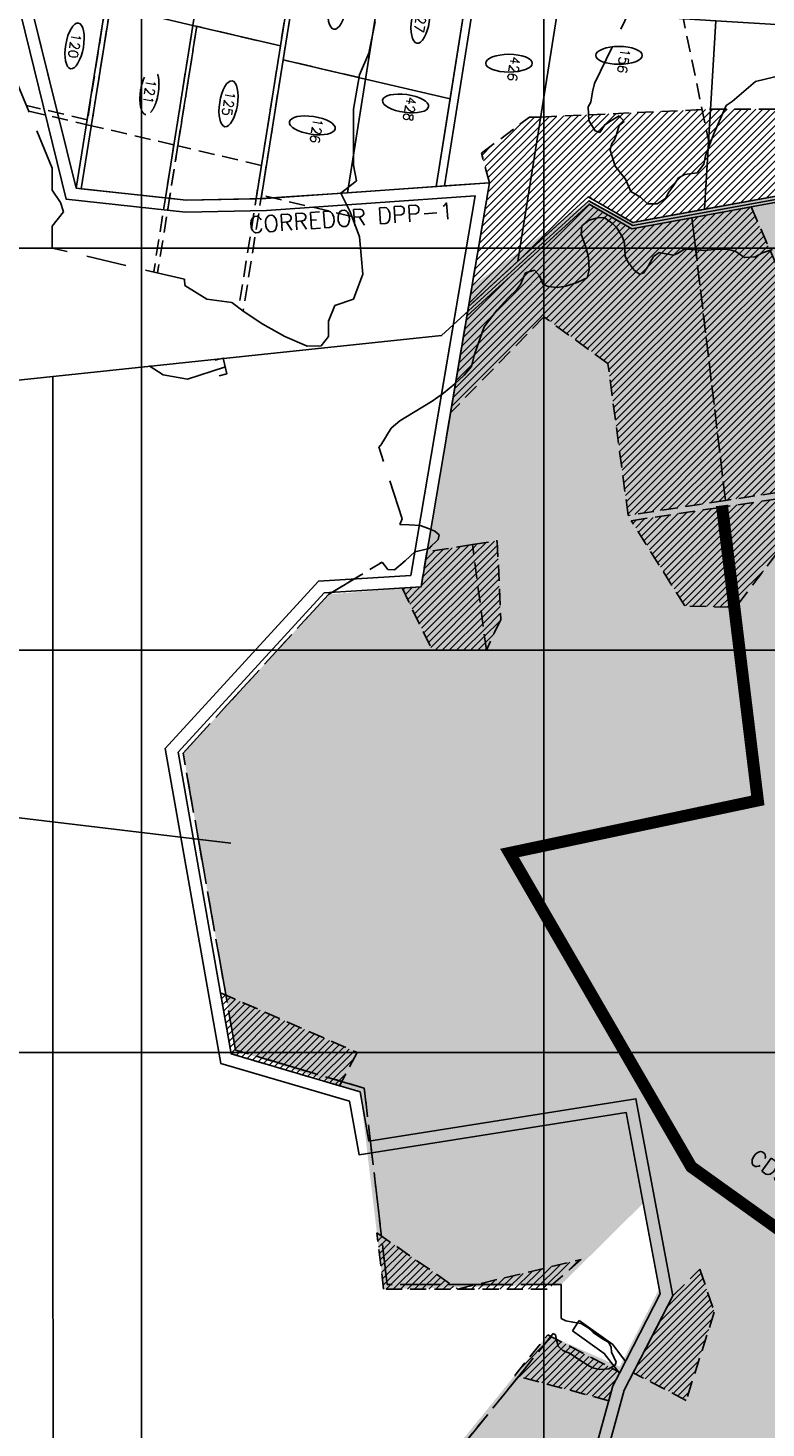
# Model space of a CAD drawing. Extents: x 312047 to 329088, y 8928324 to 8953812.
# Tile 65 of 125: x 320718 to 322552, y 8938067 to 8941547. Entities that reach past the tile are written whole.
import ezdxf
from ezdxf.enums import TextEntityAlignment as Align

# ---------------------------------------------------------------- set-up
doc = ezdxf.new("R2010")
doc.units = 0
doc.header["$LTSCALE"] = 200
doc.header["$MEASUREMENT"] = 0
for name, pattern in [('DASHDOT', [1, 0.5, -0.25, 0, -0.25]), ('DASHED2', [0.3, 0.2, -0.1]), ('HIDDEN', [0.75, 0.5, -0.25])]:
    doc.linetypes.add(name, pattern=pattern)
for name, color, linetype in [('CANAL-PROJ', 180, 'CONTINUOUS'), ('CANAL-TXT', 4, 'CONTINUOUS'), ('CDP', 132, 'CONTINUOUS'), ('CORR', 1, 'DASHED2'), ('DRE_X', 10, 'CONTINUOUS'), ('DRENOS', 10, 'CONTINUOUS'), ('FASE1', 5, 'HIDDEN'), ('LOTE', 1, 'DASHED2'), ('NOVA MALHA', 1, 'CONTINUOUS'), ('PA-COR', 252, 'CONTINUOUS'), ('PA-CORR', 252, 'CONTINUOUS'), ('PA-DIVI', 130, 'DASHED2'), ('PA-LIN_DIVI', 4, 'DASHED2'), ('PA-LOTE', 100, 'CONTINUOUS'), ('PA-NUM-LOTE-5', 3, 'CONTINUOUS'), ('PA-PRAN', 4, 'ZIGZAG'), ('PA-SEQ', 40, 'CONTINUOUS'), ('PA_EXTRA', 1, 'CONTINUOUS'), ('RIO', 130, 'DASHDOT'), ('SETOR 390.40', 82, 'CONTINUOUS'), ('TEXTO03', 3, 'CONTINUOUS')]:
    doc.layers.add(name, color=color, linetype=linetype)
doc.styles.add('140CL', font='simplex.shx')
doc.styles.add('SBI', font='simplex.shx', dxfattribs={"bigfont": 'simp.shx'})
doc.styles.get("Standard").update_dxf_attribs({"font": 'SIMPLEX', "bigfont": 'SIMP'})
doc.linetypes.add('ZIGZAG', pattern='A,0.0001,-0.2,[131,ltypeshp.shx,S=0.2,R=0,X=-0.2,Y=0],-0.4,[131,ltypeshp.shx,S=0.2,R=180,X=0.2,Y=0],-0.2', length=0.8001)

msp = doc.modelspace()

# ---------------------------------------------------------------- hatches: boundary and pattern name
at = {"layer": 'PA-SEQ'}
h = msp.add_hatch(dxfattribs=at)
h.set_pattern_fill('ANSI31', color=256, scale=100, angle=-1e-14, style=0)
h.paths.add_polyline_path([(322399.4, 8941096.3), (322221.4, 8941063.6), (322110.5, 8941127.5), (321935.6, 8940967.2), (321812.9, 8940854.7), (321830.1, 8940956.6), (321848.5, 8941064.9), (321865, 8941162.3), (321844.7, 8941235.7), (321964.4, 8941325.4), (321992.5, 8941325.5), (322414.2, 8941345), (322714.8, 8941345.7), (323015.3, 8941345.7), (323189.5, 8941345.7), (323234.2, 8941220.7), (323217.3, 8941146.9), (323007.1, 8941207.9), (322703.2, 8941152.1)])
h = msp.add_hatch(dxfattribs=at)
h.set_pattern_fill('ANSI31', color=256, scale=100, angle=-1e-14, style=0)
h.paths.add_polyline_path([(322368.1, 8941075.3), (322451.6, 8940372.3), (322209.5, 8940335.3), (322159.5, 8940712.8), (322000, 8940828.8), (321768.1, 8940590.3), (321808.8, 8940830.7), (322112.5, 8941109), (322218.6, 8941047.8)])
h = msp.add_hatch(dxfattribs=at)
h.set_pattern_fill('ANSI31', color=256, scale=100, angle=-1e-14, style=0)
h.paths.add_polyline_path([(322368.1, 8941075.3), (322451.6, 8940372.3), (322209.5, 8940335.3), (322159.5, 8940712.8), (322000, 8940828.8), (321768.1, 8940590.3), (321808.8, 8940830.7), (322112.5, 8941109), (322218.6, 8941047.8)])
h = msp.add_hatch(dxfattribs=at)
h.set_pattern_fill('ANSI31', color=256, scale=100, angle=-1e-14, style=0)
h.paths.add_polyline_path([(322515.4, 8941102.3), (322741.9, 8940582.2), (322939.6, 8940448.1), (322451.6, 8940372.3), (322377.6, 8940995.4), (322368.1, 8941075.3)])
h = msp.add_hatch(dxfattribs=at)
h.set_pattern_fill('ANSI31', color=256, scale=100, angle=-1e-14, style=0)
h.paths.add_polyline_path([(322515.4, 8941102.3), (322741.9, 8940582.2), (322939.6, 8940448.1), (322451.6, 8940372.3), (322377.6, 8940995.4), (322368.1, 8941075.3)])
h = msp.add_hatch(dxfattribs=at)
h.set_pattern_fill('ANSI31', color=256, scale=100, angle=-1e-14, style=0)
h.paths.add_polyline_path([(322757, 8939679), (322872.4, 8939644.4), (323115.6, 8940456.4), (322453.4, 8940357.4), (322482.3, 8940113.8), (322648.2, 8940332.6), (322793, 8940345.8), (322758.4, 8939977.5)])
h = msp.add_hatch(dxfattribs=at)
h.set_pattern_fill('ANSI31', color=256, scale=100, angle=-1e-14, style=0)
h.paths.add_polyline_path([(322757, 8939679), (322872.4, 8939644.4), (323115.6, 8940456.4), (322453.4, 8940357.4), (322482.3, 8940113.8), (322648.2, 8940332.6), (322793, 8940345.8), (322758.4, 8939977.5)])
h = msp.add_hatch(dxfattribs=at)
h.set_pattern_fill('ANSI31', color=256, scale=100, angle=-1e-14, style=0)
h.paths.add_polyline_path([(322433.6, 8940354.5), (322463, 8940107.2), (322350.4, 8940110.2), (322217.2, 8940322.1)])
h = msp.add_hatch(dxfattribs=at)
h.set_pattern_fill('ANSI31', color=256, scale=100, angle=-1e-14, style=0)
h.paths.add_polyline_path([(322433.6, 8940354.5), (322463, 8940107.2), (322350.4, 8940110.2), (322217.2, 8940322.1)])
h = msp.add_hatch(dxfattribs=at)
h.set_pattern_fill('ANSI31', color=256, scale=100, angle=-1e-14, style=0)
h.paths.add_polyline_path([(321822.5, 8940263.1), (321884.3, 8940272.4), (321892.8, 8940076.9), (321857.2, 8940000)])
h = msp.add_hatch(dxfattribs=at)
h.set_pattern_fill('ANSI31', color=256, scale=100, angle=-1e-14, style=0)
h.paths.add_polyline_path([(321822.5, 8940263.1), (321884.3, 8940272.4), (321892.8, 8940076.9), (321857.2, 8940000)])
h = msp.add_hatch(dxfattribs=at)
h.set_pattern_fill('ANSI31', color=256, scale=100, angle=-1e-14, style=0)
edge = h.paths.add_edge_path()
edge.add_line((321822.6, 8940262.6), (321709.5, 8940244.7))
edge.add_line((321709.5, 8940244.7), (321694.8, 8940157.8))
edge.add_line((321694.8, 8940157.8), (321647.9, 8940154.9))
edge.add_line((321647.9, 8940154.9), (321722.5, 8940000))
edge.add_line((321722.5, 8940000), (321857.2, 8940000))
edge.add_line((321857.2, 8940000), (321822.5, 8940263.1))
h = msp.add_hatch(dxfattribs=at)
h.set_pattern_fill('ANSI31', color=256, scale=100, angle=-1e-14, style=0)
edge = h.paths.add_edge_path()
edge.add_line((321822.6, 8940262.6), (321709.5, 8940244.7))
edge.add_line((321709.5, 8940244.7), (321694.8, 8940157.8))
edge.add_line((321694.8, 8940157.8), (321647.9, 8940154.9))
edge.add_line((321647.9, 8940154.9), (321722.5, 8940000))
edge.add_line((321722.5, 8940000), (321857.2, 8940000))
edge.add_line((321857.2, 8940000), (321822.5, 8940263.1))
h = msp.add_hatch(dxfattribs=at)
h.set_pattern_fill('ANSI31', color=256, scale=100, angle=-1e-14, style=0)
h.paths.add_polyline_path([(321196.3, 8939148.6), (321536, 8939000), (321491.8, 8938917.5), (321223, 8938996.7)])
h = msp.add_hatch(dxfattribs=at)
h.set_pattern_fill('ANSI31', color=256, scale=100, angle=-1e-14, style=0)
h.paths.add_polyline_path([(321196.3, 8939148.6), (321536, 8939000), (321491.8, 8938917.5), (321223, 8938996.7)])
h = msp.add_hatch(dxfattribs=at)
h.set_pattern_fill('ANSI31', color=256, scale=100, angle=-1e-14, style=0)
h.paths.add_polyline_path([(322007.9, 8938411.4), (321601.6, 8938411.4), (321585.1, 8938551.8), (321785.8, 8938412.2), (322092.8, 8938485.6)])
h = msp.add_hatch(dxfattribs=at)
h.set_pattern_fill('ANSI31', color=256, scale=100, angle=-1e-14, style=0)
h.paths.add_polyline_path([(322007.9, 8938411.4), (321601.6, 8938411.4), (321585.1, 8938551.8), (321785.8, 8938412.2), (322092.8, 8938485.6)])
h = msp.add_hatch(dxfattribs=at)
h.set_pattern_fill('ANSI31', color=256, scale=100, angle=-1e-14, style=0)
h.paths.add_polyline_path([(322222.4, 8938204.1), (322320.8, 8938395.6), (322388.1, 8938461.2), (322423.8, 8938354.4), (322353.9, 8938135.4)])
h = msp.add_hatch(dxfattribs=at)
h.set_pattern_fill('ANSI31', color=256, scale=100, angle=-1e-14, style=0)
h.paths.add_polyline_path([(322222.4, 8938204.1), (322320.8, 8938395.6), (322388.1, 8938461.2), (322423.8, 8938354.4), (322353.9, 8938135.4)])
h = msp.add_hatch(dxfattribs=at)
h.set_pattern_fill('ANSI31', color=256, scale=100, angle=-1e-14, style=0)
h.paths.add_polyline_path([(322189, 8938204.7), (322171.9, 8938171.5), (322161.8, 8938134.6), (321927.6, 8938197.2), (322009.7, 8938298.5)])
h = msp.add_hatch(dxfattribs=at)
h.set_pattern_fill('ANSI31', color=256, scale=100, angle=-1e-14, style=0)
h.paths.add_polyline_path([(322189, 8938204.7), (322171.9, 8938171.5), (322161.8, 8938134.6), (321927.6, 8938197.2), (322009.7, 8938298.5)])
at = {"layer": 'SETOR 390.40'}
h = msp.add_hatch(dxfattribs=at)
h.set_pattern_fill('DOTS', color=256, scale=100, angle=-90, style=0)
h.set_pattern_definition([(270, (-8635185.5995, 9270004.921), (6.25, -3.125), [0, -6.25])])
h.paths.add_polyline_path([(321267.6, 8936206.6), (322111.7, 8935383), (322114.9, 8935093), (322286, 8934603.9), (322863.3, 8934544.3), (323155.5, 8935000.9), (323343.8, 8935521.5), (323195.6, 8935517.9), (323130.3, 8935524.7), (323190.3, 8935674.3), (323454.3, 8936070.2), (323650, 8936706.8), (324155.8, 8938512.3), (323263.5, 8938807), (322681.5, 8938981.3), (323339.3, 8941098.6), (323007.1, 8941207.9), (322221.4, 8941063.6), (322112.1, 8941117.4), (321821.5, 8940905.7), (321694.8, 8940157.8), (321464.5, 8940138.9), (321103.5, 8939744.3), (321233.6, 8939006.1), (321543.4, 8938902.3), (321601.6, 8938411.4), (322043.2, 8938423.3), (322247.2, 8938625.6), (322287, 8938413.2), (322188.6, 8938219.3), (322009.7, 8938298.5), (321747.5, 8937975.1), (321820.5, 8937890.4), (321841.7, 8937865.8), (321608.6, 8937789.6)])

# ---------------------------------------------------------------- linework, layer by layer
at = {"layer": 'CANAL-PROJ', "const_width": 30}
msp.add_lwpolyline([(326720, 8938652.2), (326306.4, 8938782.8), (324477.1, 8938181), (324181.5, 8938547.2), (324082.8, 8938493), (323685.1, 8938222.4), (323424.2, 8937958), (322366.5, 8938715.9), (321914.6, 8939496.1), (322531.9, 8939626.7), (322442.8, 8940360)], dxfattribs=at)
at = {"layer": 'CDP'}
for p, q in [((322529.9, 8939623.7), (322443.7, 8940358.1)), ((321916.4, 8939498.6), (322529.9, 8939623.7))]:
    msp.add_line(p, q, dxfattribs=at)
at = {"layer": 'CORR'}
for p, q in [((320958, 8941900.9), (320865.5, 8941318.7)), ((320969.7, 8941898.2), (320875.3, 8941304.1)), ((321174.7, 8941850.4), (321030.2, 8940940.4)), ((321184.5, 8941848.1), (321040, 8940938.1)), ((321392.2, 8941797.8), (321241.9, 8940851.8)), ((321404.2, 8941796.9), (321252.8, 8940843.6)), ((320865.5, 8941318.7), (320713.7, 8941354.1)), ((320875.3, 8941304.1), (320719.3, 8941340.5)), ((321464.5, 8940138.9), (321598, 8940219.2)), ((321103.5, 8939744.3), (321464.5, 8940138.9)), ((321233.6, 8939006.1), (321103.5, 8939744.3)), ((321553.5, 8938911.5), (321233.6, 8939006.1)), ((321610.3, 8938423.3), (321553.5, 8938911.5)), ((322043.2, 8938423.3), (321610.3, 8938423.3)), ((322043.2, 8938338.7), (322043.2, 8938423.3)), ((321608.6, 8937789.6), (322023.6, 8938301.7))]:
    msp.add_line(p, q, dxfattribs=at)
at = {"layer": 'DRE_X', "linetype": 'Continuous'}
msp.add_line((321207.6, 8940707.3), (321207.6, 8940707.3), dxfattribs=at)
at = {"layer": 'DRENOS', "color": 3}
for p, q in [((321183.3, 8940721.2), (321202.7, 8940725.9)), ((321202.7, 8940725.9), (321212.1, 8940687)), ((321212.1, 8940687), (321192.6, 8940682.3))]:
    msp.add_line(p, q, dxfattribs=at)
at = {"layer": 'FASE1'}
for p, q in [((320777.5, 8941198.7), (320573.5, 8941695.7)), ((321580.9, 8941562), (321565.4, 8941484.6)), ((322125.8, 8941409), (322211.4, 8941585.3)), ((321565.4, 8941484.6), (321542.1, 8941430.3)), ((321542.1, 8941430.3), (321526.6, 8941345.1)), ((322526.5, 8941414.1), (322468.3, 8941364.5)), ((322591.6, 8941429.5), (322526.5, 8941414.1)), ((322117.2, 8941362.8), (322120.7, 8941388.4)), ((322120.7, 8941388.4), (322125.8, 8941409)), ((321526.6, 8941345.1), (321526.6, 8941259.9)), ((322110.4, 8941350.8), (322117.2, 8941362.8)), ((322112.1, 8941316.6), (322110.4, 8941350.8)), ((322452.9, 8941354.2), (322422.1, 8941282.3)), ((322468.3, 8941364.5), (322452.9, 8941354.2)), ((322127.5, 8941290.9), (322112.1, 8941316.6)), ((322170.3, 8941318.3), (322151.5, 8941306.3)), ((322187.4, 8941328.5), (322170.3, 8941318.3)), ((322199.4, 8941314.8), (322187.4, 8941328.5)), ((322187.4, 8941304.6), (322199.4, 8941314.8)), ((322139.5, 8941287.5), (322127.5, 8941290.9)), ((322151.5, 8941306.3), (322139.5, 8941287.5)), ((322175.5, 8941268.6), (322180.6, 8941282.3)), ((322180.6, 8941282.3), (322187.4, 8941304.6)), ((322422.1, 8941282.3), (322401.5, 8941229.3)), ((321526.6, 8941259.9), (321526.6, 8941205.7)), ((322165.2, 8941243), (322168.6, 8941258.4)), ((322177.2, 8941203.6), (322165.2, 8941243)), ((322168.6, 8941258.4), (322175.5, 8941268.6)), ((321526.6, 8941205.7), (321534.4, 8941167)), ((322202.9, 8941171.1), (322177.2, 8941203.6)), ((322398.1, 8941208.7), (322381, 8941186.5)), ((322401.5, 8941229.3), (322398.1, 8941208.7)), ((320777.7, 8941143.5), (320777.5, 8941198.7)), ((322216.6, 8941140.3), (322202.9, 8941171.1)), ((322334.7, 8941174.5), (322324.4, 8941159.1)), ((322350.1, 8941183), (322334.7, 8941174.5)), ((322381, 8941186.5), (322350.1, 8941183)), ((320798.2, 8941112.8), (320777.7, 8941143.5)), ((321534.4, 8941167), (321495.6, 8941136)), ((321495.6, 8941136), (321518.9, 8941089.5)), ((322240.5, 8941126.6), (322216.6, 8941140.3)), ((322310.7, 8941138.5), (322302.2, 8941123.1)), ((322324.4, 8941159.1), (322310.7, 8941138.5)), ((320805.9, 8941089.5), (320798.2, 8941112.8)), ((322257.7, 8941109.4), (322240.5, 8941126.6)), ((322281.6, 8941109.4), (322257.7, 8941109.4)), ((322302.2, 8941123.1), (322281.6, 8941109.4)), ((320777.9, 8941054.6), (320805.9, 8941089.5)), ((321518.9, 8941089.5), (321542.1, 8941027.6)), ((322094.8, 8941055.1), (322113.1, 8941069.1)), ((322113.1, 8941069.1), (322133.4, 8941075.1)), ((322133.4, 8941075.1), (322150.2, 8941076.1)), ((322150.2, 8941076.1), (322150.2, 8941076.1)), ((322150.2, 8941076.1), (322170.5, 8941061.1)), ((320778.1, 8940999.6), (320777.9, 8941054.6)), ((322092.5, 8941034.1), (322094.8, 8941055.1)), ((322104.3, 8941002.1), (322092.5, 8941034.1)), ((322170.5, 8941061.1), (322181.1, 8941050.1)), ((322181.1, 8941050.1), (322195.2, 8941027.1)), ((321107.1, 8940922.4), (320778.1, 8940999.6)), ((321542.1, 8941027.6), (321549.9, 8940934.6)), ((322111.4, 8940977.1), (322104.3, 8941002.1)), ((322195.2, 8941027.1), (322200.3, 8941012.1)), ((322200.3, 8941012.1), (322202, 8940979.1)), ((322331.9, 8940986.1), (322347.9, 8940996.1)), ((322347.9, 8940996.1), (322360.4, 8940997.1)), ((322360.4, 8940997.1), (322360.4, 8940997.1)), ((322360.4, 8940997.1), (322367.4, 8940996.4)), ((322367.4, 8940996.4), (322377.6, 8940995.4)), ((322377.6, 8940995.4), (322380.3, 8940995.1)), ((322380.3, 8940995.1), (322397.8, 8940994.1)), ((322397.8, 8940994.1), (322425.1, 8940996.1)), ((322425.1, 8940996.1), (322449.8, 8940996.9)), ((322449.8, 8940996.9), (322456.4, 8940997.1)), ((322456.4, 8940997.1), (322456.4, 8940997.1)), ((322456.4, 8940997.1), (322477, 8940991.1)), ((322543.8, 8940988.1), (322568, 8940996.1)), ((322113.1, 8940946.1), (322111.4, 8940977.1)), ((322202, 8940979.1), (322209.4, 8940965.1)), ((322209.4, 8940965.1), (322224.3, 8940945.1)), ((322259, 8940955.1), (322273, 8940979.1)), ((322273, 8940979.1), (322286.6, 8940989.1)), ((322286.6, 8940989.1), (322286.6, 8940989.1)), ((322286.6, 8940989.1), (322286.6, 8940989.1)), ((322286.6, 8940989.1), (322299.5, 8940986.1)), ((322299.5, 8940986.1), (322322.5, 8940982.1)), ((322322.5, 8940982.1), (322331.9, 8940986.1)), ((322477, 8940991.1), (322488.8, 8940983.1)), ((322488.8, 8940983.1), (322499, 8940976.1)), ((322499, 8940976.1), (322525.5, 8940978.1)), ((322525.5, 8940978.1), (322543.8, 8940988.1)), ((321549.9, 8940934.6), (321526.6, 8940872.7)), ((321941.9, 8940909.1), (321954.6, 8940938.1)), ((321954.6, 8940938.1), (321976.9, 8940945.1)), ((321976.9, 8940945.1), (321976.9, 8940945.1)), ((321976.9, 8940945.1), (321989.4, 8940931.1)), ((321989.4, 8940931.1), (321998.4, 8940909.1)), ((322098.5, 8940921.6), (322108, 8940926.1)), ((322108, 8940926.1), (322113.1, 8940946.1)), ((322224.3, 8940945.1), (322238, 8940935.1)), ((322238, 8940935.1), (322247.7, 8940937.1)), ((322247.7, 8940937.1), (322259, 8940955.1)), ((321107.3, 8940907.1), (321107.1, 8940922.4)), ((321162.4, 8940872.7), (321107.3, 8940907.1)), ((321912.3, 8940877.1), (321932.1, 8940896.1)), ((321932.1, 8940896.1), (321941.9, 8940909.1)), ((321998.4, 8940909.1), (322010.9, 8940904.1)), ((322010.9, 8940904.1), (322033.2, 8940902.1)), ((322033.2, 8940902.1), (322055, 8940905.1)), ((322055, 8940905.1), (322082.7, 8940914.1)), ((322082.7, 8940914.1), (322098.5, 8940921.6)), ((321224.4, 8940864.9), (321162.4, 8940872.7)), ((321255.4, 8940841.7), (321224.4, 8940864.9)), ((321480.1, 8940857.2), (321464.6, 8940818.4)), ((321526.6, 8940872.7), (321480.1, 8940857.2)), ((321884.3, 8940846.1), (321912.3, 8940877.1)), ((321301.9, 8940810.7), (321255.4, 8940841.7)), ((321852, 8940804.1), (321884.3, 8940846.1)), ((321356.1, 8940779.7), (321301.9, 8940810.7)), ((321464.6, 8940818.4), (321464.6, 8940779.7)), ((321836.9, 8940762.1), (321852, 8940804.1)), ((321410.4, 8940756.5), (321356.1, 8940779.7)), ((321411.3, 8940755.8), (321410.4, 8940756.5)), ((321446.5, 8940757.1), (321411.3, 8940755.8)), ((321464.6, 8940779.7), (321446.5, 8940757.1)), ((321827.2, 8940733.1), (321836.9, 8940762.1)), ((321820.3, 8940705.1), (321827.2, 8940733.1)), ((321778.6, 8940662.1), (321801.6, 8940684.1)), ((321801.6, 8940684.1), (321820.3, 8940705.1)), ((321751, 8940639.1), (321778.6, 8940662.1)), ((321676.2, 8940591.1), (321722.2, 8940619.1)), ((321722.2, 8940619.1), (321751, 8940639.1)), ((321641.9, 8940570.1), (321676.2, 8940591.1)), ((321594.5, 8940510.1), (321620.5, 8940552.1)), ((321620.5, 8940552.1), (321641.9, 8940570.1)), ((321589.7, 8940505.4), (321594.5, 8940510.1)), ((321647.8, 8940326.5), (321589.7, 8940505.4)), ((321641.7, 8940313), (321647.8, 8940326.5)), ((321665.2, 8940312.1), (321641.7, 8940313)), ((321693, 8940310.1), (321665.2, 8940312.1)), ((321712.9, 8940303.1), (321693, 8940310.1)), ((321728.9, 8940296.1), (321712.9, 8940303.1)), ((321721.1, 8940259.3), (321732.5, 8940270.1)), ((321739.5, 8940287.1), (321728.9, 8940296.1)), ((321732.5, 8940270.1), (321737.6, 8940275.1)), ((321737.6, 8940275.1), (321739.5, 8940287.1)), ((321655.4, 8940222.1), (321679.1, 8940245.1)), ((321679.1, 8940245.1), (321714.6, 8940253.1)), ((321714.6, 8940253.1), (321721.1, 8940259.3)), ((321464.5, 8940138.9), (321598, 8940219.2)), ((321598, 8940219.2), (321612.5, 8940201.1)), ((321612.5, 8940201.1), (321628.9, 8940200.1)), ((321628.9, 8940200.1), (321655.4, 8940222.1)), ((321103.5, 8939744.3), (321464.5, 8940138.9)), ((321233.6, 8939006.1), (321103.5, 8939744.3)), ((321553.5, 8938911.5), (321233.6, 8939006.1)), ((321610.3, 8938423.3), (321553.5, 8938911.5)), ((322043.2, 8938423.3), (321610.3, 8938423.3)), ((322043.2, 8938338.7), (322043.2, 8938423.3)), ((322055.1, 8938333.1), (322043.2, 8938338.7)), ((322072.3, 8938330.1), (322055.1, 8938333.1)), ((322093.1, 8938326.1), (322072.3, 8938330.1)), ((322109.9, 8938316.1), (322093.1, 8938326.1)), ((322122.3, 8938304.1), (322109.9, 8938316.1)), ((321608.6, 8937789.6), (322023.6, 8938301.7)), ((322023.6, 8938301.7), (322029.1, 8938298.6)), ((322029.1, 8938298.6), (322031.8, 8938286.1)), ((322031.8, 8938286.1), (322035.6, 8938270.1)), ((322143.4, 8938290.1), (322122.3, 8938304.1)), ((322161.4, 8938279.1), (322143.4, 8938290.1)), ((322035.6, 8938270.1), (322046.9, 8938259.1)), ((322046.9, 8938259.1), (322065.7, 8938252.1)), ((322065.7, 8938252.1), (322089.1, 8938235.1)), ((322167.2, 8938267.1), (322161.4, 8938279.1)), ((322168.2, 8938255.1), (322167.2, 8938267.1)), ((322179.8, 8938230.1), (322168.2, 8938255.1)), ((322089.1, 8938235.1), (322113.7, 8938220.1)), ((322113.7, 8938220.1), (322124.3, 8938215.1)), ((322124.3, 8938215.1), (322138.8, 8938212.1)), ((322138.8, 8938212.1), (322161.5, 8938214.1)), ((322161.5, 8938214.1), (322169.6, 8938218.6)), ((322169.6, 8938218.6), (322177.7, 8938223.1)), ((322177.7, 8938223.1), (322178.3, 8938225.1)), ((322178.3, 8938225.1), (322179.8, 8938230.1))]:
    msp.add_line(p, q, dxfattribs=at)
msp.add_ellipse((321019.7, 8941388.5), major_axis=(-9, -57), ratio=0.384685, dxfattribs=at)
at = {"layer": 'LOTE'}
for p, q in [((321345.3, 8941502.6), (321137.3, 8941551.1)), ((322343.5, 8941585.6), (322411.8, 8941255.9)), ((321540.9, 8941423.8), (321351.9, 8941467.9)), ((321080.4, 8941256.3), (320875.3, 8941304.1)), ((321298.1, 8941205.5), (321090.1, 8941254)), ((321523, 8941078.7), (321298.4, 8941131))]:
    msp.add_line(p, q, dxfattribs=at)
at = {"layer": 'NOVA MALHA'}
for p, q in [((321000, 8952100.3), (321000, 8929300.3)), ((322000, 8952100.3), (322000, 8929300.3)), ((318032.6, 8941000), (329087.6, 8941000)), ((318032.6, 8940000), (329087.6, 8940000)), ((318032.6, 8939000), (329087.6, 8939000))]:
    msp.add_line(p, q, dxfattribs=at)
at = {"layer": 'PA-COR'}
msp.add_lwpolyline([(322539.4, 8939633.1), (322519.2, 8939633.9)], dxfattribs=at)
at = {"layer": 'PA-CORR'}
for points in [[(323429.6, 8941504.7), (323026.3, 8941528.8), (322726.8, 8941546.7), (322427.4, 8941564.6), (322129.3, 8941584), (322037.6, 8941609.3), (321833.9, 8941665.5), (321814.5, 8941670.9), (321605.9, 8941728.4), (321402.2, 8941784.6), (321390.6, 8941787.9), (321173.1, 8941840.5), (320968.1, 8941888.3), (320922.5, 8941601.2), (320849.9, 8941147.4), (320837.1, 8941148.8), (320910.8, 8941603.9), (320958, 8941900.9), (321609, 8941753.5), (322185.1, 8941594.5), (323108.7, 8941539.3), (323434.6, 8941521.4)], [(321390.6, 8941787.9), (321345.3, 8941502.6), (321284.9, 8941122.5), (321297.1, 8941122.7), (321351.9, 8941467.9), (321402.2, 8941784.6)], [(321814.5, 8941670.9), (321766.9, 8941371.1), (321732.2, 8941152.9), (321752.7, 8941154.4), (321833.9, 8941665.5)], [(323314, 8941118.9), (323217.3, 8941146.9), (323007.1, 8941207.9), (322703.2, 8941152.1), (322399.4, 8941096.3), (322221.4, 8941063.6), (322110.5, 8941127.5), (321812.9, 8940854.7), (321808.8, 8940830.7), (322112.5, 8941109), (322218.6, 8941047.8), (323006.3, 8941192.5), (323243.2, 8941123.8), (323309.7, 8941104.5)]]:
    msp.add_lwpolyline(points, close=True, dxfattribs=at)
at = {"layer": 'PA-DIVI'}
for points in [[(322368.1, 8941075.3), (322451.6, 8940372.3), (322209.5, 8940335.3), (322159.5, 8940712.8), (322000, 8940828.8), (321768.1, 8940590.3), (321808.8, 8940830.7), (322112.5, 8941109), (322218.6, 8941047.8)], [(322757, 8939679), (322872.4, 8939644.4), (323115.6, 8940456.4), (322453.4, 8940357.4), (322482.3, 8940113.8), (322648.2, 8940332.6), (322793, 8940345.8), (322758.4, 8939977.5)], [(322433.6, 8940354.5), (322463, 8940107.2), (322350.4, 8940110.2), (322217.2, 8940322.1)], [(321822.5, 8940263.1), (321884.3, 8940272.4), (321892.8, 8940076.9), (321857.2, 8940000)], [(321196.3, 8939148.6), (321536, 8939000), (321491.8, 8938917.5), (321223, 8938996.7)], [(322007.9, 8938411.4), (321601.6, 8938411.4), (321585.1, 8938551.8), (321785.8, 8938412.2), (322092.8, 8938485.6)], [(322222.4, 8938204.1), (322320.8, 8938395.6), (322388.1, 8938461.2), (322423.8, 8938354.4), (322353.9, 8938135.4)], [(322189, 8938204.7), (322171.9, 8938171.5), (322161.8, 8938134.6), (321927.6, 8938197.2), (322009.7, 8938298.5)]]:
    msp.add_lwpolyline(points, close=True, dxfattribs=at)
for points in [[(322515.4, 8941102.3), (322741.9, 8940582.2), (322939.6, 8940448.1), (322451.6, 8940372.3), (322377.6, 8940995.4), (322368.1, 8941075.3), (322515.4, 8941102.3)], [(321822.6, 8940262.6), (321709.5, 8940244.7), (321694.8, 8940157.8), (321647.9, 8940154.9), (321722.5, 8940000), (321857.2, 8940000), (321822.5, 8940263.1)]]:
    msp.add_lwpolyline(points, dxfattribs=at)
at = {"layer": 'PA-LIN_DIVI', "flags": 128}
for points in [[(321090.1, 8941254), (321137.3, 8941551.1)], [(321090.1, 8941254), (321064.7, 8941093.8)]]:
    msp.add_lwpolyline(points, dxfattribs=at)
at = {"layer": 'PA-LIN_DIVI'}
msp.add_lwpolyline([(322399.4, 8941096.3), (322221.4, 8941063.6), (322110.5, 8941127.5), (321935.6, 8940967.2), (321812.9, 8940854.7), (321830.1, 8940956.6), (321848.5, 8941064.9), (321865, 8941162.3), (321844.7, 8941235.7), (321964.4, 8941325.4), (321992.5, 8941325.5), (322414.2, 8941345), (322714.8, 8941345.7), (323015.3, 8941345.7), (323189.5, 8941345.7), (323234.2, 8941220.7), (323217.3, 8941146.9), (323007.1, 8941207.9), (322703.2, 8941152.1)], close=True, dxfattribs=at)
at = {"layer": 'PA-LOTE'}
for points in [[(321726.4, 8940523.9), (321829, 8941129.7), (321310.7, 8941093), (321109.3, 8941089), (320812.9, 8941121.2), (320619.5, 8941905.1), (320675.7, 8942124.6), (321246.1, 8943561), (321284.5, 8943851.3)], [(320619.5, 8941905.1), (320812.9, 8941121.2), (321109.3, 8941089), (321310.7, 8941093), (321829, 8941129.7), (321669.2, 8940186.2), (321440.1, 8940172), (321058.8, 8939755.8), (321196.7, 8938973.2), (321517.1, 8938878.8), (321540.8, 8938745.9), (322204.9, 8938850.9), (322289.4, 8938400.2), (322188.1, 8938202.8), (322171.9, 8938171.5), (322121.3, 8937987.2)], [(322145.9, 8937963.6), (322200.1, 8938160.5), (322320.8, 8938395.6), (322229.1, 8938885.1), (321565.2, 8938780.1), (321543.4, 8938902.3), (321223, 8938996.7), (321090.9, 8939746.5), (321454, 8940142.8), (321694.8, 8940157.8), (321865, 8941162.3), (321309.3, 8941123), (321110.7, 8941119), (320837.1, 8941148.8), (320650.5, 8941904.9)], [(321345.3, 8941502.6), (321127.5, 8941553.3), (321127.5, 8941553.3), (321173.1, 8941840.5), (321173.1, 8941840.5), (321390.6, 8941787.9), (321345.3, 8941502.6)], [(321402.2, 8941784.6), (321605.9, 8941728.4), (321556.9, 8941420.1), (321351.9, 8941467.9), (321402.2, 8941784.6)], [(320922.5, 8941601.2), (321127.5, 8941553.3), (321059.4, 8941124.6), (320849.9, 8941147.4), (320922.5, 8941601.2)], [(321284.9, 8941122.5), (321110.7, 8941119), (321059.5, 8941124.6), (321059.5, 8941124.6), (321127.5, 8941553.3), (321127.5, 8941553.3), (321345.3, 8941502.6), (321284.9, 8941122.5)], [(322399.4, 8941096.3), (322427.4, 8941564.6)], [(321351.9, 8941467.9), (321556.9, 8941420.1), (321512, 8941137.3), (321297.1, 8941122.7), (321351.9, 8941467.9)], [(321556.9, 8941420.1), (321766.9, 8941371.1)], [(320849.9, 8941147.4), (320849.9, 8941147.4), (321059.4, 8941124.6), (321054.7, 8941094.9)], [(321808.8, 8940830.7), (322112.5, 8941109)], [(322071.4, 8938308.6), (322088, 8938333.6)], [(322088, 8938333.6), (322171.3, 8938274.1), (322203.2, 8938232.4)], [(322071.4, 8938308.6), (322150.2, 8938252.3), (322188.1, 8938202.8)]]:
    msp.add_lwpolyline(points, dxfattribs=at)
for points in [[(321605.9, 8941728.4), (321512, 8941137.3), (321732.2, 8941152.9), (321814.5, 8941670.9), (321605.9, 8941728.4)], [(321605.9, 8941728.4), (321814.5, 8941670.9), (321766.9, 8941371.1), (321556.9, 8941420.1)], [(320910.8, 8941603.9), (320837.1, 8941148.8), (320790.8, 8941336.1), (320712, 8941655.4)], [(321833.9, 8941665.5), (321752.7, 8941154.4), (321865, 8941162.3), (321812.9, 8940854.7), (321935.6, 8940967.2), (322037.6, 8941609.3)], [(322427.4, 8941564.6), (322129.3, 8941584), (322037.6, 8941609.3), (321935.6, 8940967.2), (322110.5, 8941127.5), (322221.4, 8941063.6), (322399.4, 8941096.3)], [(322726.8, 8941546.7), (322703.2, 8941152.1), (322399.4, 8941096.3), (322427.4, 8941564.6)], [(321556.9, 8941420.1), (321766.9, 8941371.1), (321732.2, 8941152.9), (321512, 8941137.3)]]:
    msp.add_lwpolyline(points, close=True, dxfattribs=at)
at = {"layer": 'PA-LOTE', "linetype": 'Continuous'}
for points in [[(321812.9, 8940854.7), (322110.5, 8941127.5), (322221.4, 8941063.6), (323007.1, 8941207.9), (323314, 8941118.9)], [(321812.9, 8940854.7), (322110.5, 8941127.5), (322221.4, 8941063.6), (323007.1, 8941207.9), (323314, 8941118.9)], [(321808.8, 8940830.7), (322112.5, 8941109), (322218.6, 8941047.8), (323006.3, 8941192.5), (323309.7, 8941104.5)], [(321808.8, 8940830.7), (322112.5, 8941109), (322218.6, 8941047.8), (323006.3, 8941192.5), (323309.7, 8941104.5)]]:
    msp.add_lwpolyline(points, dxfattribs=at)
at = {"layer": 'PA-NUM-LOTE-5'}
for centre, major_axis in [((321487, 8941600.8), (-9, -57)), ((321693.4, 8941565.9), (-9, -57)), ((320833.5, 8941502.4), (-9.8, -56.8)), ((321913.4, 8941459.3), (57.7, 0)), ((322186.8, 8941478.9), (57.7, 0)), ((321216.2, 8941358.6), (-9, -57)), ((321656.4, 8941359.3), (57.2, -7.8)), ((321424.5, 8941304.9), (57, -8.6))]:
    msp.add_ellipse(centre, major_axis=major_axis, ratio=0.384685, dxfattribs=at)
at = {"layer": 'PA-PRAN', "ltscale": 0.5}
for points in [[(320260.6, 8943580.1), (321283.4, 8943580.1), (321482, 8943504.1), (322970.3, 8943428.1), (324325.5, 8943359.1), (324309.8, 8942914.3), (324291.8, 8942619.6), (324283.2, 8942475), (324586.7, 8942458.7), (324532.1, 8941584.4), (324532.1, 8941584.4), (324528.9, 8941533.5), (323458.2, 8941594.1), (323317.9, 8941110.7), (323003.5, 8941198.7), (322221.4, 8941055.6), (322112.1, 8941117.4), (321745.9, 8940782.4), (320260.6, 8940625.8), (320260.6, 8943580.1)], [(320779.9, 8940678.8), (320780.4, 8935997), (322173.6, 8934124.7), (322996.6, 8934124.7), (323037.6, 8934269.8), (322865.7, 8934529.9), (323155.5, 8935000.9), (323342.3, 8935528.1), (323176.3, 8935525.7), (323224.2, 8935678.1), (323490.1, 8936078.1), (323812, 8937253.6)]]:
    msp.add_lwpolyline(points, dxfattribs=at)
at = {"layer": 'PA_EXTRA'}
msp.add_lwpolyline([(321757.4, 8940527.3), (321865, 8941162.3), (321309.3, 8941123), (321110.7, 8941119), (320837.1, 8941148.8), (320650.5, 8941904.9), (320704.3, 8942115.4), (321275.4, 8943553.4), (321313.2, 8943839.8)], dxfattribs=at)
at = {"layer": 'RIO'}
for p, q in [((321019.2, 8940707.3), (321053.9, 8940684.9)), ((321053.9, 8940684.9), (321114.5, 8940673.7)), ((321114.5, 8940673.7), (321206.5, 8940704))]:
    msp.add_line(p, q, dxfattribs=at)
at = {"layer": 'SETOR 390.40'}
msp.add_line((320368.7, 8939622.6), (321221.6, 8939520.7), dxfattribs=at)
msp.add_line((320368.7, 8939622.6), (321221.6, 8939520.7), dxfattribs=at)

# ---------------------------------------------------------------- texts
at = {"layer": 'CANAL-TXT', "style": 'SBI'}
msp.add_text('CDS-390.40a', height=40, rotation=324.7311, dxfattribs=at).set_placement((322518.7, 8938746), align=Align.MIDDLE_LEFT)
at = {"layer": 'NOVA MALHA', "color": 7, "style": '140CL'}
for s, p in [('427', (321681.6, 8941567.8)), ('120', (320821.7, 8941504.4)), ('156', (322186.8, 8941467)), ('426', (321913.4, 8941447.4)), ('121', (321007.9, 8941390.3)), ('125', (321204.5, 8941360.4)), ('428', (321654.8, 8941347.5)), ('126', (321422.7, 8941293.1))]:
    msp.add_text(s, height=24, rotation=261, dxfattribs=at).set_placement(p, align=Align.CENTER)
at = {"layer": 'TEXTO03', "color": 3}
msp.add_text('CORREDOR DPP-1', height=40.6, rotation=4.0442, dxfattribs=at).set_placement((321266.6, 8941056.9), align=Align.MIDDLE_LEFT)

doc.saveas('drawing.dxf')
